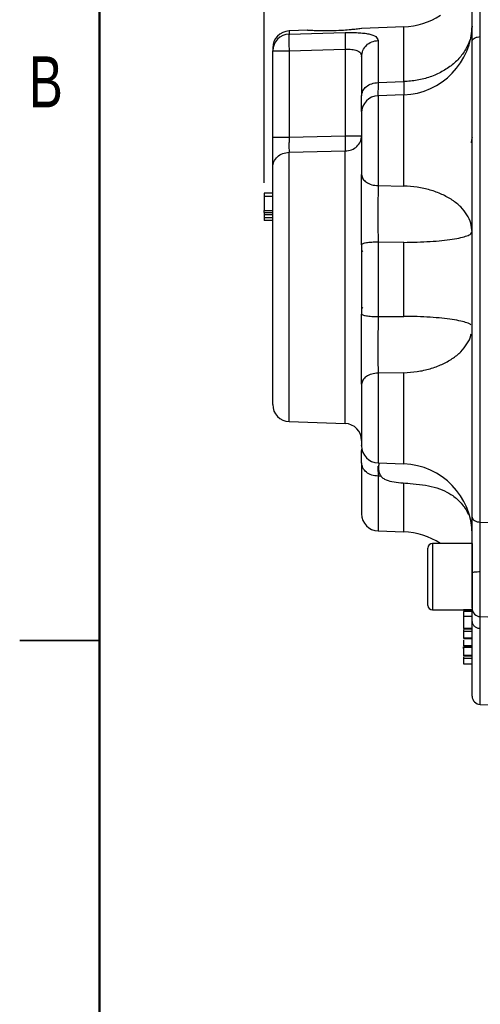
# Model space of a CAD drawing. Header units: inches. Extents: x 0.1 to 16.9, y 0.1 to 10.9.
# Tile 2 of 12: x 0.1 to 2.3, y 3.8 to 8.4. Entities that reach past the tile are written whole.
import ezdxf

# ---------------------------------------------------------------- set-up
doc = ezdxf.new("R2010")
doc.units = ezdxf.units.IN
doc.header["$MEASUREMENT"] = 0
doc.layers.add('DIMENSION', color=7, linetype='Continuous')
doc.styles.add('SLDTEXTSTYLE0', font='TXT', dxfattribs={"width": 0.75})
doc.dimstyles.new('SLDDIMSTYLE1', dxfattribs={"dimtxt": 0.125, "dimasz": 0.13, "dimexe": 0, "dimexo": 0.0625, "dimgap": 0.03125, "dimtad": 0, "dimtih": 1, "dimtoh": 1, "dimdec": 1, "dimlfac": 1.5, "dimrnd": 1e-09, "dimzin": 4, "dimdsep": 46, "dimtxsty": 'SLDTEXTSTYLE0', "dimsah": 1, "dimcen": 0.09, "dimadec": 0, "dimazin": 1, "dimtfac": 1, "dimtdec": 3, "dimtofl": 0, "dimtmove": 0, "dimatfit": 3, "dimfxl": 0, "dimfrac": 2, "dimtolj": 1, "dimtzin": 12, "dimarcsym": 0})

# ---------------------------------------------------------------- blocks, each defined once
blk = doc.blocks.new('_D_1')
at = {"layer": 'DIMENSION'}
for p, q in [((1.8105, 10.2899), (1.7725, 10.2899)), ((1.7725, 10.2899), (1.7725, 10.0915)), ((2.0876, 10.2899), (2.1257, 10.2899)), ((2.1257, 10.2899), (2.1257, 10.0915)), ((1.2759, 7.6544), (1.2759, 10.2349)), ((3.9709, 9.8161), (3.9709, 10.2349)), ((1.2759, 10.1099), (1.6628, 10.1099)), ((3.9709, 10.1099), (2.2353, 10.1099)), ((1.7725, 10.0915), (1.8105, 10.0915)), ((2.1257, 10.0915), (2.0876, 10.0915))]:
    blk.add_line(p, q, dxfattribs=at)
for points in [[(1.2759, 10.1099), (1.4059, 10.0899), (1.4059, 10.1299)], [(3.9709, 10.1099), (3.8409, 10.1299), (3.8409, 10.0899)]]:
    blk.add_solid(points, dxfattribs=at)
at = {"layer": 'DIMENSION', "char_height": 0.125, "attachment_point": 1, "style": 'SLDTEXTSTYLE0'}
for s, insert in [('103', (1.8105, 10.2526)), ('4.0', (1.8336, 10.0656))]:
    blk.add_mtext(s, dxfattribs=dict(at, insert=insert))

msp = doc.modelspace()

# ---------------------------------------------------------------- linework, layer by layer
at = {"color": 7, "linetype": 'Continuous', "lineweight": 50}
msp.add_line((0.5, 0.5), (0.5, 10.5), dxfattribs=at)
at = {"color": 7, "linetype": 'Continuous', "lineweight": 25}
for p, q in [((1.4807, 8.3717), (1.3931, 8.3687)), ((1.3931, 8.3533), (1.6573, 8.361)), ((1.9328, 8.3875), (1.7352, 8.3806)), ((1.8117, 8.3239), (1.8117, 8.1257)), ((2.2931, 6.0565), (2.2931, 8.3421)), ((1.3159, 8.2887), (1.3159, 8.2744)), ((1.3159, 8.2744), (1.3931, 8.2744)), ((1.3159, 7.8691), (1.3159, 8.2744)), ((1.3931, 8.2744), (1.6573, 8.2822)), ((1.3931, 8.2744), (1.3931, 7.8691)), ((1.6573, 8.2822), (1.6573, 7.8747)), ((1.8117, 8.1257), (1.9328, 8.13)), ((1.9328, 8.0676), (1.8117, 8.0633)), ((1.3931, 7.8691), (1.6573, 7.8747)), ((1.3931, 7.7976), (1.6573, 7.8036)), ((1.3159, 7.6044), (1.2759, 7.6044)), ((1.8117, 7.6406), (1.9328, 7.6385)), ((1.3159, 7.5896), (1.2759, 7.5896)), ((1.2759, 7.5896), (1.2759, 7.5239)), ((1.2759, 7.5239), (1.3159, 7.5239)), ((1.2759, 7.5143), (1.3159, 7.5143)), ((1.2759, 7.5048), (1.3159, 7.5048)), ((1.2759, 7.5048), (1.2759, 7.489)), ((1.3159, 7.489), (1.2759, 7.489)), ((1.3159, 7.4761), (1.2759, 7.4761)), ((1.9328, 7.3735), (1.8117, 7.3744)), ((1.8117, 7.3744), (1.8117, 7.0242)), ((1.9328, 7.0251), (1.9328, 7.3735)), ((1.7408, 7.3342), (1.7345, 7.3281)), ((1.7345, 7.0706), (1.7408, 7.0644)), ((1.8117, 7.0242), (1.9328, 7.0251)), ((1.9328, 6.7601), (1.8117, 6.758)), ((1.3931, 6.5299), (1.6573, 6.5207)), ((1.8117, 6.3353), (1.9328, 6.331)), ((1.8267, 6.2724), (1.8117, 6.2729)), ((2.2502, 6.0496), (2.2523, 6.0254)), ((2.2931, 6.0565), (2.4612, 6.0548)), ((1.8117, 6.0153), (1.9328, 6.0111)), ((2.0465, 5.6647), (2.0465, 5.9347)), ((2.2545, 5.956), (2.0679, 5.956)), ((2.2545, 5.956), (2.2545, 5.6434)), ((2.0679, 5.6434), (2.2545, 5.6434)), ((2.2545, 5.6433), (2.2145, 5.6433)), ((2.2145, 5.6433), (2.2145, 5.6415)), ((2.2545, 5.6358), (2.2145, 5.6358)), ((2.2145, 5.6193), (2.2145, 5.6162)), ((2.2545, 5.6116), (2.2145, 5.6116)), ((2.2931, 5.6117), (2.4612, 5.6058)), ((2.2545, 5.5557), (2.2145, 5.5557)), ((2.2145, 5.5539), (2.2545, 5.5539)), ((2.2145, 5.5496), (2.2145, 5.5414)), ((2.2545, 5.5414), (2.2145, 5.5414)), ((0.125, 5.5), (0.5, 5.5)), ((0.5, 5.5), (0.125, 5.5)), ((2.2545, 5.5102), (2.2145, 5.5102)), ((2.2145, 5.509), (2.2545, 5.509)), ((2.2545, 5.4735), (2.2145, 5.4735)), ((2.2145, 5.4729), (2.2545, 5.4729)), ((2.2145, 5.4688), (2.2145, 5.466)), ((2.2545, 5.466), (2.2145, 5.466)), ((2.2145, 5.4308), (2.2545, 5.4308)), ((2.2545, 5.4262), (2.2145, 5.4262)), ((2.2545, 5.4154), (2.2145, 5.4154)), ((2.2145, 5.3888), (2.2545, 5.3888)), ((2.2931, 5.198), (2.4612, 5.1921))]:
    msp.add_line(p, q, dxfattribs=at)
at = {"color": 8, "linetype": 'Continuous', "lineweight": 25}
for p, q in [((1.3931, 8.3687), (1.3931, 8.3533)), ((1.9328, 8.13), (1.9328, 8.3875)), ((1.9328, 7.6385), (1.9328, 8.0676)), ((1.8117, 8.0633), (1.8117, 7.6406)), ((1.3931, 6.5299), (1.3931, 7.7976)), ((1.6573, 6.5207), (1.6573, 7.8036)), ((1.8117, 6.758), (1.8117, 6.3353)), ((1.9328, 6.331), (1.9328, 6.7601)), ((1.8117, 6.2729), (1.8117, 6.0153)), ((1.9328, 6.0111), (1.9328, 6.2402)), ((2.0679, 5.956), (2.0679, 5.6434)), ((2.2931, 5.6117), (2.2931, 5.8237)), ((2.2931, 5.198), (2.2931, 5.5563))]:
    msp.add_line(p, q, dxfattribs=at)
at = {"color": 7, "linetype": 'Continuous', "lineweight": 25}
for centre, radius, start, end in [((1.9212, 8.7206), 0.3333, 272, 303.4647), ((1.9212, 8.4007), 0.3333, 272, 0), ((1.3959, 8.2887), 0.08, 92, 180), ((1.3953, 8.2739), 0.0794, 91.606, 179.636), ((1.8145, 7.9834), 0.08, 92, 180), ((1.3959, 6.6099), 0.08, 180, 268), ((1.6545, 6.4408), 0.08, 0, 88), ((1.8145, 6.4152), 0.08, 180, 268), ((1.9212, 5.9979), 0.3333, 0, 88), ((1.8145, 6.0953), 0.08, 180, 268), ((1.9212, 5.678), 0.3333, 56.5353, 88), ((2.0679, 5.9347), 0.0213, 90, 180), ((2.0679, 5.6647), 0.0213, 180, 270), ((2.2945, 5.6517), 0.04, 180, 268), ((2.2945, 5.2379), 0.04, 180, 268)]:
    msp.add_arc(centre, radius, start, end, dxfattribs=at)
for points, knots in [([(2.2545, 8.3193), (2.2545, 8.3388), (2.2545, 8.3777), (2.2545, 8.4433), (2.2545, 8.5114), (2.2545, 8.5571), (2.2545, 8.58)], [0, 0, 0, 0, 0.250001, 0.499962, 0.749995, 1, 1, 1, 1]), ([(2.2931, 8.3421), (2.2931, 8.3484), (2.2931, 8.3635), (2.2931, 8.3865), (2.293, 8.4138), (2.293, 8.4426), (2.293, 8.479), (2.293, 8.5232), (2.2931, 8.5563), (2.2931, 8.5749)], [0, 0, 0, 0, 0.0931339, 0.221777, 0.3180535, 0.4565953, 0.5943378, 0.7728327, 1, 1, 1, 1]), ([(1.3931, 8.3533), (1.3929, 8.3519), (1.3926, 8.3494), (1.3922, 8.3403), (1.3921, 8.3254), (1.3923, 8.3022), (1.3928, 8.2835), (1.3931, 8.2744)], [0, 0, 0, 0, 0.162091, 0.299678, 0.500678, 0.758229, 1, 1, 1, 1]), ([(1.6838, 8.3742), (1.6725, 8.3732), (1.6475, 8.3711), (1.603, 8.3691), (1.5573, 8.3686), (1.5177, 8.3695), (1.491, 8.3709), (1.4786, 8.3717), (1.4803, 8.3716), (1.4807, 8.3716)], [0, 0, 0, 0, 0.13768, 0.302771, 0.47042, 0.636329, 0.796692, 0.949168, 1, 1, 1, 1]), ([(1.6573, 8.361), (1.6571, 8.3585), (1.6566, 8.3534), (1.6564, 8.3347), (1.6566, 8.3102), (1.6571, 8.2915), (1.6573, 8.2822)], [0, 0, 0, 0, 0.250114, 0.5, 0.749886, 1, 1, 1, 1]), ([(1.6573, 8.361), (1.6677, 8.3612), (1.6885, 8.3616), (1.7182, 8.3607), (1.7454, 8.3585), (1.7766, 8.3535), (1.8055, 8.3434), (1.8096, 8.3304), (1.8117, 8.3239)], [0, 0, 0, 0, 0.1208618, 0.2423818, 0.365038, 0.4899099, 0.7430788, 1, 1, 1, 1]), ([(1.7352, 8.3805), (1.7356, 8.3805), (1.7377, 8.3808), (1.727, 8.3793), (1.7075, 8.3767), (1.6901, 8.3749), (1.6838, 8.3742)], [0, 0, 0, 0, 0.084586, 0.441347, 0.798912, 1, 1, 1, 1]), ([(2.2545, 6.0793), (2.2545, 6.1325), (2.2545, 6.2398), (2.2545, 6.4143), (2.2545, 6.5995), (2.2545, 6.794), (2.2545, 6.9951), (2.2545, 7.1993), (2.2545, 7.4035), (2.2545, 7.6046), (2.2545, 7.7992), (2.2545, 7.9843), (2.2545, 8.1588), (2.2545, 8.2661), (2.2545, 8.3193)], [0, 0, 0, 0, 0.0799365, 0.1613321, 0.2440985, 0.328859, 0.4141979, 0.5, 0.5857968, 0.6711357, 0.7559015, 0.8386627, 0.920061, 1, 1, 1, 1]), ([(1.6573, 8.2822), (1.6628, 8.2824), (1.6735, 8.2828), (1.6885, 8.282), (1.7018, 8.2799), (1.7133, 8.2766), (1.7226, 8.2717), (1.7321, 8.263), (1.7336, 8.254), (1.7345, 8.248)], [0, 0, 0, 0, 0.126137, 0.24819, 0.366906, 0.483099, 0.607893, 0.735386, 1, 1, 1, 1]), ([(1.7345, 8.248), (1.7345, 8.2329), (1.7345, 8.2029), (1.7345, 8.1407), (1.7345, 8.089), (1.7345, 8.0632)], [0, 0, 0, 0, 0.3332602, 0.6667561, 1, 1, 1, 1]), ([(1.7345, 7.989), (1.7345, 7.9968), (1.7345, 8.0134), (1.7345, 8.0459), (1.7345, 8.0632)], [0, 0, 0, 0, 0.470467, 1, 1, 1, 1]), ([(1.7345, 7.9815), (1.7345, 7.982), (1.7345, 7.9838), (1.7345, 7.9693), (1.7345, 7.9394), (1.7345, 7.8966), (1.7345, 7.846), (1.7345, 7.7908), (1.7345, 7.7365), (1.7345, 7.707), (1.7345, 7.6926)], [0, 0, 0, 0, 0.0505214, 0.1889563, 0.3273911, 0.4593042, 0.5912172, 0.7296521, 0.8680869, 1, 1, 1, 1]), ([(1.3159, 7.7261), (1.3159, 7.7338), (1.3159, 7.7492), (1.3159, 7.7842), (1.3159, 7.8248), (1.3159, 7.8543), (1.3159, 7.8691)], [0, 0, 0, 0, 0.2503515, 0.5001323, 0.7500134, 1, 1, 1, 1]), ([(1.3931, 7.8691), (1.3929, 7.8612), (1.3926, 7.8447), (1.3925, 7.8243), (1.3927, 7.8079), (1.3929, 7.8012), (1.3931, 7.7976)], [0, 0, 0, 0, 0.266777, 0.559333, 0.763657, 1, 1, 1, 1]), ([(1.6573, 7.8747), (1.6574, 7.8674), (1.6577, 7.8528), (1.6578, 7.8326), (1.6577, 7.8151), (1.6574, 7.8074), (1.6573, 7.8036)], [0, 0, 0, 0, 0.250045, 0.5, 0.749955, 1, 1, 1, 1]), ([(2.2545, 7.8664), (2.2538, 7.8639), (2.2519, 7.8566), (2.2505, 7.8478), (2.2496, 7.842)], [0, 0, 0, 0, 0.346897, 1, 1, 1, 1]), ([(1.3159, 6.6099), (1.3159, 6.6113), (1.3159, 6.6143), (1.3159, 6.6386), (1.3159, 6.6785), (1.3159, 6.7347), (1.3159, 6.8047), (1.3159, 6.8852), (1.3159, 6.9722), (1.3159, 7.0629), (1.3159, 7.1572), (1.3159, 7.2549), (1.3159, 7.354), (1.3159, 7.4498), (1.3159, 7.5383), (1.3159, 7.6153), (1.3159, 7.6796), (1.3159, 7.7108), (1.3159, 7.7261)], [0, 0, 0, 0, 0.0594255, 0.1214102, 0.1852266, 0.25, 0.3147734, 0.3785898, 0.4405745, 0.5, 0.5594255, 0.6214102, 0.6852266, 0.75, 0.8147734, 0.8785898, 0.9405745, 1, 1, 1, 1]), ([(1.7345, 7.3626), (1.7345, 7.3921), (1.7345, 7.4512), (1.7345, 7.539), (1.7345, 7.622), (1.7345, 7.6691), (1.7345, 7.6926)], [0, 0, 0, 0, 0.250628, 0.501002, 0.750578, 1, 1, 1, 1]), ([(1.2759, 7.6044), (1.2759, 7.6043), (1.2759, 7.6041), (1.2759, 7.6023), (1.2759, 7.5996), (1.2759, 7.5952), (1.2759, 7.5917), (1.2759, 7.5896)], [0, 0, 0, 0, 0.223084, 0.378096, 0.533766, 0.720443, 1, 1, 1, 1]), ([(1.8117, 7.6406), (1.8117, 7.6276), (1.8116, 7.6036), (1.8115, 7.5577), (1.8114, 7.5155), (1.8115, 7.4787), (1.8115, 7.4564), (1.8115, 7.4313), (1.8116, 7.4042), (1.8117, 7.3832), (1.8117, 7.3744)], [0, 0, 0, 0, 0.173075, 0.322557, 0.542416, 0.642138, 0.716632, 0.777709, 0.906675, 1, 1, 1, 1]), ([(1.2759, 7.5143), (1.2759, 7.5151), (1.2759, 7.5166), (1.2759, 7.519), (1.2759, 7.5214), (1.2759, 7.5234), (1.2759, 7.5237), (1.2759, 7.5239)], [0, 0, 0, 0, 0.122712, 0.245202, 0.422712, 0.701515, 1, 1, 1, 1]), ([(1.2759, 7.5143), (1.2759, 7.5136), (1.2759, 7.512), (1.2759, 7.5095), (1.2759, 7.5069), (1.2759, 7.5051), (1.2759, 7.5049), (1.2759, 7.5048)], [0, 0, 0, 0, 0.122267, 0.275232, 0.49997, 0.800379, 1, 1, 1, 1]), ([(1.2759, 7.489), (1.2759, 7.4877), (1.2759, 7.4847), (1.2759, 7.4805), (1.2759, 7.4776), (1.2759, 7.4763), (1.2759, 7.4762), (1.2759, 7.4761)], [0, 0, 0, 0, 0.219537, 0.497684, 0.778259, 0.919006, 1, 1, 1, 1]), ([(1.7345, 6.706), (1.7345, 6.7296), (1.7345, 6.7769), (1.7345, 6.8602), (1.7345, 6.9478), (1.7345, 7.0067), (1.7345, 7.0361)], [0, 0, 0, 0, 0.250628, 0.501002, 0.750578, 1, 1, 1, 1]), ([(1.8117, 7.0242), (1.8117, 7.0078), (1.8116, 6.9772), (1.8115, 6.9256), (1.8114, 6.8817), (1.8115, 6.8465), (1.8115, 6.8264), (1.8115, 6.8041), (1.8116, 6.7814), (1.8117, 6.7649), (1.8117, 6.758)], [0, 0, 0, 0, 0.173075, 0.322557, 0.542416, 0.642138, 0.716632, 0.777709, 0.906675, 1, 1, 1, 1]), ([(2.2486, 6.9852), (2.2486, 6.9853), (2.2465, 6.9886), (2.2313, 6.9947), (2.2027, 7.0031), (2.1624, 7.0104), (2.1136, 7.0166), (2.0576, 7.0212), (1.9967, 7.0243), (1.9541, 7.0248), (1.9328, 7.0251)], [0, 0, 0, 0, 0.005782, 0.147813, 0.289844, 0.431876, 0.573907, 0.715938, 0.857969, 1, 1, 1, 1]), ([(1.9328, 6.7601), (1.9541, 6.7614), (1.9967, 6.7639), (2.0576, 6.7776), (2.1136, 6.798), (2.1624, 6.8251), (2.2026, 6.8577), (2.2315, 6.8948), (2.2472, 6.9239), (2.2492, 6.9404), (2.2496, 6.943)], [0, 0, 0, 0, 0.13899, 0.27798, 0.41697, 0.55596, 0.69495, 0.83394, 0.97293, 1, 1, 1, 1]), ([(1.7345, 6.706), (1.7345, 6.6916), (1.7345, 6.6621), (1.7345, 6.6078), (1.7345, 6.5526), (1.7345, 6.502), (1.7345, 6.4592), (1.7345, 6.4293), (1.7345, 6.4148), (1.7345, 6.4166), (1.7345, 6.4171)], [0, 0, 0, 0, 0.131913, 0.270348, 0.408783, 0.540696, 0.672609, 0.811044, 0.949479, 1, 1, 1, 1]), ([(1.7361, 6.3987), (1.7357, 6.3992), (1.7344, 6.401), (1.7346, 6.3967), (1.7347, 6.3936)], [0, 0, 0, 0, 0.283622, 1, 1, 1, 1]), ([(1.7345, 6.3355), (1.7345, 6.3534), (1.7345, 6.3776), (1.7345, 6.3903), (1.7345, 6.3936)], [0, 0, 0, 0, 0.740039, 1, 1, 1, 1]), ([(1.7345, 6.3355), (1.7345, 6.312), (1.7345, 6.2646), (1.7345, 6.2063), (1.7345, 6.158), (1.7345, 6.1224), (1.7345, 6.0996), (1.7345, 6.0967), (1.7345, 6.0953)], [0, 0, 0, 0, 0.1583568, 0.3202623, 0.4854871, 0.6556623, 0.8272624, 1, 1, 1, 1]), ([(1.8115, 6.3198), (1.8115, 6.3182), (1.8115, 6.3143), (1.8115, 6.3048), (1.8116, 6.291), (1.8117, 6.2783), (1.8117, 6.2729)], [0, 0, 0, 0, 0.12819, 0.316101, 0.712878, 1, 1, 1, 1]), ([(1.8163, 6.3351), (1.8162, 6.3348), (1.8159, 6.3327), (1.8148, 6.3262), (1.8134, 6.3182), (1.8137, 6.3055), (1.8156, 6.2939), (1.8192, 6.2824), (1.8272, 6.2694), (1.8469, 6.2546), (1.8787, 6.2459), (1.9193, 6.2416), (1.9676, 6.2383), (2.0202, 6.2333), (2.0749, 6.2225), (2.1234, 6.2054), (2.1673, 6.1805), (2.1994, 6.152), (2.2231, 6.1214), (2.2321, 6.1026), (2.2368, 6.093)], [0, 0, 0, 0, 0.00654, 0.045216, 0.087663, 0.124736, 0.141948, 0.158703, 0.190319, 0.219954, 0.282961, 0.354088, 0.429187, 0.528838, 0.623212, 0.71254, 0.789674, 0.884424, 0.940448, 1, 1, 1, 1]), ([(2.2545, 5.8186), (2.2545, 5.8415), (2.2545, 5.8872), (2.2545, 5.9553), (2.2545, 6.0209), (2.2545, 6.0599), (2.2545, 6.0793)], [0, 0, 0, 0, 0.250001, 0.499962, 0.749995, 1, 1, 1, 1]), ([(2.2931, 5.8237), (2.2931, 5.8313), (2.2931, 5.8493), (2.2931, 5.8754), (2.293, 5.9049), (2.293, 5.9352), (2.293, 5.9709), (2.293, 6.0128), (2.2931, 6.0408), (2.2931, 6.0565)], [0, 0, 0, 0, 0.093134, 0.221777, 0.318053, 0.456595, 0.594338, 0.772833, 1, 1, 1, 1]), ([(2.2545, 5.6526), (2.2545, 5.6524), (2.2545, 5.6516), (2.2545, 5.6586), (2.2545, 5.673), (2.2545, 5.6942), (2.2545, 5.7206), (2.2545, 5.7515), (2.2545, 5.785), (2.2545, 5.8075), (2.2545, 5.8186)], [0, 0, 0, 0, 0.057222, 0.19342, 0.329618, 0.46228, 0.594942, 0.73114, 0.867338, 1, 1, 1, 1]), ([(2.2145, 5.6354), (2.2145, 5.6353), (2.2145, 5.635), (2.2145, 5.6287), (2.2145, 5.6201), (2.2145, 5.6134), (2.2145, 5.6116)], [0, 0, 0, 0, 0.170222, 0.520063, 0.873247, 1, 1, 1, 1]), ([(2.2145, 5.6116), (2.2145, 5.6087), (2.2145, 5.601), (2.2145, 5.5861), (2.2145, 5.5716), (2.2145, 5.5607), (2.2145, 5.5572), (2.2145, 5.5557)], [0, 0, 0, 0, 0.136117, 0.367254, 0.679818, 0.866894, 1, 1, 1, 1]), ([(2.2545, 5.5891), (2.2545, 5.6014), (2.2545, 5.6257), (2.2545, 5.6387), (2.2545, 5.6451)], [0, 0, 0, 0, 0.501383, 1, 1, 1, 1]), ([(2.2545, 5.2379), (2.2545, 5.24), (2.2545, 5.2441), (2.2545, 5.277), (2.2545, 5.3282), (2.2545, 5.3986), (2.2545, 5.4841), (2.2545, 5.5543), (2.2545, 5.5891)], [0, 0, 0, 0, 0.1715935, 0.3422715, 0.511803, 0.6773255, 0.8401219, 1, 1, 1, 1]), ([(2.2145, 5.5477), (2.2145, 5.5465), (2.2145, 5.5434), (2.2145, 5.5353), (2.2145, 5.5277), (2.2145, 5.5244), (2.2145, 5.5237)], [0, 0, 0, 0, 0.267908, 0.72107, 0.941078, 1, 1, 1, 1]), ([(2.2145, 5.5414), (2.2145, 5.5386), (2.2145, 5.5299), (2.2145, 5.5197), (2.2145, 5.5125), (2.2145, 5.5106), (2.2145, 5.5102)], [0, 0, 0, 0, 0.2092524, 0.6495688, 0.9233867, 1, 1, 1, 1]), ([(2.2145, 5.5237), (2.2145, 5.5216), (2.2145, 5.5192), (2.2145, 5.5169), (2.2145, 5.5166)], [0, 0, 0, 0, 0.869259, 1, 1, 1, 1]), ([(2.2145, 5.5004), (2.2145, 5.4967), (2.2145, 5.4875), (2.2145, 5.4782), (2.2145, 5.4747), (2.2145, 5.4735)], [0, 0, 0, 0, 0.311758, 0.768383, 1, 1, 1, 1]), ([(2.2145, 5.4809), (2.2145, 5.4809), (2.2145, 5.4802), (2.2145, 5.4787), (2.2145, 5.4774)], [0, 0, 0, 0, 0.094356, 1, 1, 1, 1]), ([(2.2145, 5.4624), (2.2145, 5.4631), (2.2145, 5.4646), (2.2145, 5.4669), (2.2145, 5.4687), (2.2145, 5.4692), (2.2145, 5.4693)], [0, 0, 0, 0, 0.167284, 0.402583, 0.784135, 1, 1, 1, 1]), ([(2.2145, 5.466), (2.2145, 5.4636), (2.2145, 5.4561), (2.2145, 5.4462), (2.2145, 5.438), (2.2145, 5.4338), (2.2145, 5.4315), (2.2145, 5.431), (2.2145, 5.4308)], [0, 0, 0, 0, 0.178225, 0.55629, 0.767496, 0.874166, 0.96252, 1, 1, 1, 1]), ([(2.2145, 5.4365), (2.2145, 5.4364), (2.2145, 5.4348), (2.2145, 5.4335), (2.2145, 5.4322)], [0, 0, 0, 0, 0.0581078, 1, 1, 1, 1]), ([(2.2145, 5.4308), (2.2145, 5.4307), (2.2145, 5.4307), (2.2145, 5.4308), (2.2145, 5.4308)], [0, 0, 0, 0, 0.954639, 1, 1, 1, 1]), ([(2.2145, 5.4292), (2.2145, 5.4287), (2.2145, 5.4275), (2.2145, 5.4265), (2.2145, 5.4262), (2.2145, 5.4262)], [0, 0, 0, 0, 0.3348969, 0.7570623, 1, 1, 1, 1]), ([(2.2145, 5.4216), (2.2145, 5.42), (2.2145, 5.4167), (2.2145, 5.4158), (2.2145, 5.4154)], [0, 0, 0, 0, 0.487699, 1, 1, 1, 1]), ([(2.2145, 5.4198), (2.2145, 5.4175), (2.2145, 5.4101), (2.2145, 5.4012), (2.2145, 5.3941), (2.2145, 5.3908), (2.2145, 5.3891), (2.2145, 5.3888), (2.2145, 5.3888)], [0, 0, 0, 0, 0.1782252, 0.5562899, 0.7674964, 0.8741664, 0.9625202, 1, 1, 1, 1])]:
    msp.add_open_spline(points, degree=3, knots=knots, dxfattribs=at)
for points in [[(2.2545, 8.3909), (2.2533, 8.3742), (2.251, 8.3408), (2.232, 8.2925), (2.2025, 8.2478), (2.1624, 8.2084), (2.1136, 8.1757), (2.0576, 8.151), (1.9967, 8.1345), (1.9541, 8.1315), (1.9328, 8.13)], [(1.7345, 8.248), (1.7357, 8.2577), (1.738, 8.2772), (1.7557, 8.3019), (1.7811, 8.3196), (1.8015, 8.3225), (1.8117, 8.3239)], [(2.2545, 8.3193), (2.2551, 8.3222), (2.2562, 8.328), (2.2651, 8.3355), (2.2778, 8.3408), (2.288, 8.3417), (2.2931, 8.3421)], [(1.7345, 8.0632), (1.7357, 8.0712), (1.738, 8.0872), (1.7557, 8.1076), (1.7811, 8.1222), (1.8015, 8.1245), (1.8117, 8.1257)], [(1.3159, 7.8691), (1.317, 7.8691), (1.3193, 7.8691), (1.337, 7.8691), (1.3625, 7.8691), (1.3829, 7.8691), (1.3931, 7.8691)], [(1.6573, 7.8036), (1.6675, 7.8049), (1.6879, 7.8076), (1.7134, 7.8242), (1.7311, 7.8474), (1.7334, 7.8656), (1.7345, 7.8747)], [(1.6573, 7.8747), (1.6675, 7.8747), (1.6879, 7.8747), (1.7134, 7.8747), (1.7311, 7.8747), (1.7334, 7.8747), (1.7345, 7.8747)], [(1.3159, 7.7261), (1.317, 7.7353), (1.3193, 7.7536), (1.337, 7.7769), (1.3625, 7.7936), (1.3829, 7.7963), (1.3931, 7.7976)], [(1.7345, 7.6926), (1.7357, 7.686), (1.738, 7.6726), (1.7557, 7.6556), (1.7811, 7.6435), (1.8015, 7.6416), (1.8117, 7.6406)], [(2.2545, 7.4223), (2.2533, 7.4362), (2.251, 7.4639), (2.232, 7.5039), (2.2025, 7.5409), (2.1624, 7.5735), (2.1136, 7.6006), (2.0576, 7.621), (1.9967, 7.6347), (1.9541, 7.6372), (1.9328, 7.6385)], [(1.9328, 7.3735), (1.9541, 7.3738), (1.9967, 7.3744), (2.0576, 7.3774), (2.1136, 7.3821), (2.1624, 7.3882), (2.2025, 7.3956), (2.232, 7.4039), (2.251, 7.413), (2.2533, 7.4192), (2.2545, 7.4223)], [(1.8117, 7.3744), (1.8015, 7.3742), (1.7811, 7.3737), (1.7557, 7.371), (1.738, 7.3671), (1.7357, 7.3641), (1.7345, 7.3626)], [(1.7345, 7.3626), (1.7345, 7.3081), (1.7345, 7.1993), (1.7345, 7.0905), (1.7345, 7.0361)], [(1.7345, 7.0361), (1.7357, 7.0345), (1.738, 7.0315), (1.7557, 7.0277), (1.7811, 7.0249), (1.8015, 7.0245), (1.8117, 7.0242)], [(1.8117, 6.758), (1.8015, 6.7571), (1.7811, 6.7551), (1.7557, 6.743), (1.738, 6.726), (1.7357, 6.7126), (1.7345, 6.706)], [(1.8117, 6.2729), (1.8015, 6.2741), (1.7811, 6.2764), (1.7557, 6.291), (1.738, 6.3114), (1.7357, 6.3274), (1.7345, 6.3355)], [(2.2545, 6.0793), (2.2551, 6.0764), (2.2562, 6.0706), (2.2651, 6.0631), (2.2778, 6.0578), (2.288, 6.0569), (2.2931, 6.0565)], [(2.2545, 5.8186), (2.2551, 5.8193), (2.2562, 5.8206), (2.2651, 5.8223), (2.2778, 5.8234), (2.288, 5.8236), (2.2931, 5.8237)], [(2.2545, 5.5891), (2.2551, 5.5849), (2.2562, 5.5765), (2.2651, 5.5658), (2.2778, 5.5582), (2.288, 5.5569), (2.2931, 5.5563)]]:
    msp.add_open_spline(points, degree=3, dxfattribs=at)
at = {"color": 8, "linetype": 'Continuous', "lineweight": 25}
for points, knots in [([(1.8117, 8.1257), (1.8117, 8.116), (1.8116, 8.0978), (1.8115, 8.0762), (1.8115, 8.0678), (1.8115, 8.0631)], [0, 0, 0, 0, 0.341364, 0.636196, 1, 1, 1, 1]), ([(1.9328, 8.13), (1.9332, 8.1162), (1.9338, 8.0895), (1.9339, 8.0758), (1.9339, 8.0692)], [0, 0, 0, 0, 0.516165, 1, 1, 1, 1]), ([(2.2931, 5.5563), (2.2931, 5.5664), (2.293, 5.5843), (2.293, 5.5993), (2.293, 5.6085), (2.293, 5.6108), (2.293, 5.6115)], [0, 0, 0, 0, 0.370779, 0.662116, 0.886937, 1, 1, 1, 1])]:
    msp.add_open_spline(points, degree=3, knots=knots, dxfattribs=at)

# ---------------------------------------------------------------- texts
at = {"color": 7, "linetype": 'Continuous', "lineweight": 0, "insert": (0.2482, 8.249), "char_height": 0.24, "attachment_point": 2, "style": 'SLDTEXTSTYLE0'}
msp.add_mtext('B', dxfattribs=at)

# ---------------------------------------------------------------- dimensions: what is measured, and where the dimension line sits
at = {"layer": 'DIMENSION'}
dim = msp.add_linear_dim(base=(1.2759, 10.1099), p1=(3.9709, 9.7661), p2=(1.2759, 7.6044), dimstyle='SLDDIMSTYLE1', dxfattribs=at)
dim.commit()
dim.dimension.update_dxf_attribs({"geometry": '_D_1', "text_midpoint": (1.9491, 10.1099), "dimtype": 160})

doc.saveas('drawing.dxf')
